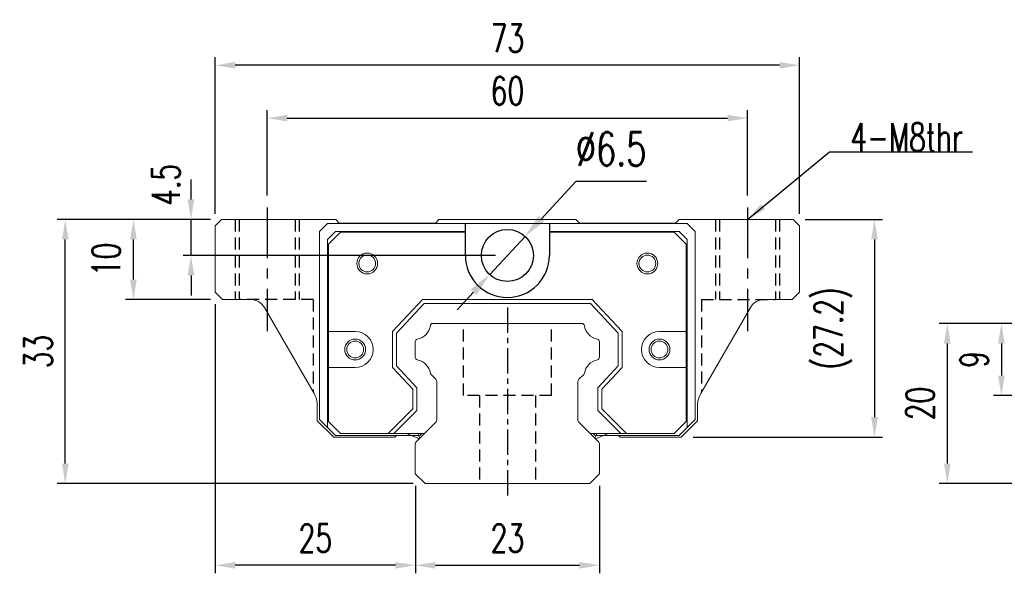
# Model space of a CAD drawing. Header units: millimetres. Extents: x -24 to 264, y 297 to 404.
# Tile 1 of 48: x -24 to 99, y 310 to 379. Entities that reach past the tile are written whole.
import ezdxf

# ---------------------------------------------------------------- set-up
doc = ezdxf.new("R2010")
doc.units = ezdxf.units.MM
doc.header["$PDSIZE"] = -1
doc.linetypes.add('CENTER', pattern=[10.16, 6.35, -1.27, 1.27, -1.27])
doc.linetypes.add('DASHED', pattern=[0.75, 0.5, -0.25])
for name, color, linetype in [('CL', 1, 'CENTER'), ('DIM', 4, 'Continuous'), ('HID', 2, 'DASHED'), ('OUT', 3, 'Continuous')]:
    doc.layers.add(name, color=color, linetype=linetype)
doc.styles.add('DIM-7', font='SIMPLEX.shx', dxfattribs={"width": 0.7, "bigfont": 'chineset.shx'})
doc.dimstyles.new('CNS', dxfattribs={"dimtxt": 3.5, "dimasz": 2.5, "dimexe": 1, "dimexo": 1.5, "dimgap": 0.09, "dimtad": 0, "dimdsep": 46, "dimtxsty": 'DIM-7', "dimcen": 0.09, "dimclrd": 1, "dimclre": 1, "dimclrt": 4, "dimadec": 0, "dimazin": 0, "dimtfac": 1, "dimtix": 1, "dimtmove": 2, "dimatfit": 3, "dimfxl": 1, "dimtvp": 0.971429, "dimtolj": 1, "dimarcsym": 0})
doc.dimstyles.new('CNS 修改文字上方', dxfattribs={"dimscale": 0.8, "dimtxt": 3.5, "dimasz": 2.5, "dimexe": 1, "dimexo": 0.5, "dimgap": 0, "dimtad": 0, "dimtih": 1, "dimtoh": 1, "dimdsep": 46, "dimtxsty": 'DIM-7', "dimcen": 0.09, "dimclrd": 4, "dimclre": 4, "dimclrt": 4, "dimadec": 0, "dimazin": 0, "dimtfac": 1, "dimtix": 1, "dimtmove": 1, "dimatfit": 3, "dimfxl": 1, "dimtvp": 0.971429, "dimtolj": 1, "dimarcsym": 0})

# ---------------------------------------------------------------- blocks, each defined once
blk = doc.blocks.new('*D14')
at = {"layer": 'DEFPOINTS', "color": 0, "transparency": 16777216}
for p in [(104.2, 340.77), (91.42, 320.77), (104.2, 320.77)]:
    blk.add_point(p, dxfattribs=at)
at = {"layer": 'DIM', "color": 7, "lineweight": -2, "transparency": 16777216}
for p, q in [((102.7, 340.77), (90.42, 340.77)), ((91.42, 338.27), (91.42, 323.27)), ((102.7, 320.77), (90.42, 320.77))]:
    blk.add_line(p, q, dxfattribs=at)
at = {"layer": 'DIM', "color": 7, "transparency": 16777216}
for points in [[(91, 338.27), (91.84, 338.27), (91.42, 340.77)], [(91, 323.27), (91.84, 323.27), (91.42, 320.77)]]:
    blk.add_solid(points, dxfattribs=at)
at = {"layer": 'DIM', "color": 7, "transparency": 16777216, "insert": (88.02, 330.77), "char_height": 3.5, "attachment_point": 5, "rotation": 90, "style": 'DIM-7'}
blk.add_mtext('\\A1;20', dxfattribs=at)
blk = doc.blocks.new('*D29')
at = {"layer": 'DEFPOINTS', "color": 0, "transparency": 16777216}
for p in [(66.46, 366.44), (6.46, 355.27), (66.46, 355.27)]:
    blk.add_point(p, dxfattribs=at)
at = {"layer": 'DIM', "color": 7, "lineweight": -2, "transparency": 16777216}
for p, q in [((6.46, 356.77), (6.46, 367.44)), ((66.46, 356.77), (66.46, 367.44)), ((8.96, 366.44), (63.96, 366.44))]:
    blk.add_line(p, q, dxfattribs=at)
at = {"layer": 'DIM', "color": 7, "transparency": 16777216}
for points in [[(8.96, 366.85), (8.96, 366.02), (6.46, 366.44)], [(63.96, 366.85), (63.96, 366.02), (66.46, 366.44)]]:
    blk.add_solid(points, dxfattribs=at)
at = {"layer": 'DIM', "color": 7, "transparency": 16777216, "insert": (36.46, 369.84), "char_height": 3.5, "attachment_point": 5, "style": 'DIM-7'}
blk.add_mtext('\\A1;60', dxfattribs=at)
blk = doc.blocks.new('*D30')
at = {"layer": 'DEFPOINTS', "color": 0, "transparency": 16777216}
for p in [(-0.04, 373.04), (-0.04, 352.97), (72.96, 352.97)]:
    blk.add_point(p, dxfattribs=at)
at = {"layer": 'DIM', "color": 7, "lineweight": -2, "transparency": 16777216}
for p, q in [((-0.04, 354.47), (-0.04, 374.04)), ((72.96, 354.47), (72.96, 374.04)), ((70.46, 373.04), (2.46, 373.04))]:
    blk.add_line(p, q, dxfattribs=at)
at = {"layer": 'DIM', "color": 7, "transparency": 16777216}
for points in [[(2.46, 373.45), (2.46, 372.62), (-0.04, 373.04)], [(70.46, 373.45), (70.46, 372.62), (72.96, 373.04)]]:
    blk.add_solid(points, dxfattribs=at)
at = {"layer": 'DIM', "color": 7, "transparency": 16777216, "insert": (36.46, 376.44), "char_height": 3.5, "attachment_point": 5, "style": 'DIM-7'}
blk.add_mtext('\\A1;73', dxfattribs=at)
blk = doc.blocks.new('*D31')
at = {"layer": 'DEFPOINTS', "color": 0, "transparency": 16777216}
for p in [(72.16, 353.77), (58.16, 326.57), (82.32, 326.57)]:
    blk.add_point(p, dxfattribs=at)
at = {"layer": 'DIM', "color": 7, "lineweight": -2, "transparency": 16777216}
for p, q in [((73.66, 353.77), (83.32, 353.77)), ((82.32, 351.27), (82.32, 329.07)), ((59.66, 326.57), (83.32, 326.57))]:
    blk.add_line(p, q, dxfattribs=at)
at = {"layer": 'DIM', "color": 7, "transparency": 16777216}
for points in [[(81.9, 351.27), (82.74, 351.27), (82.32, 353.77)], [(81.9, 329.07), (82.74, 329.07), (82.32, 326.57)]]:
    blk.add_solid(points, dxfattribs=at)
at = {"layer": 'DIM', "color": 7, "transparency": 16777216, "insert": (77.14, 340.17), "char_height": 3.5, "attachment_point": 5, "rotation": 90, "style": 'DIM-7'}
blk.add_mtext('\\A1;(27.2)', dxfattribs=at)
blk = doc.blocks.new('*D32')
at = {"layer": 'DEFPOINTS', "color": 0, "transparency": 16777216}
for p in [(24.96, 321.97), (47.96, 321.97), (47.96, 310.56)]:
    blk.add_point(p, dxfattribs=at)
at = {"layer": 'DIM', "color": 7, "lineweight": -2, "transparency": 16777216}
for p, q in [((24.96, 320.47), (24.96, 309.56)), ((47.96, 320.47), (47.96, 309.56)), ((27.46, 310.56), (45.46, 310.56))]:
    blk.add_line(p, q, dxfattribs=at)
at = {"layer": 'DIM', "color": 7, "transparency": 16777216}
for points in [[(27.46, 310.97), (27.46, 310.14), (24.96, 310.56)], [(45.46, 310.97), (45.46, 310.14), (47.96, 310.56)]]:
    blk.add_solid(points, dxfattribs=at)
at = {"layer": 'DIM', "color": 7, "transparency": 16777216, "insert": (36.46, 313.96), "char_height": 3.5, "attachment_point": 5, "style": 'DIM-7'}
blk.add_mtext('\\A1;23', dxfattribs=at)
blk = doc.blocks.new('*D33')
at = {"layer": 'DEFPOINTS', "color": 0, "transparency": 16777216}
for p in [(-0.04, 344.67), (24.96, 321.97), (-0.04, 310.56)]:
    blk.add_point(p, dxfattribs=at)
at = {"layer": 'DIM', "color": 7, "lineweight": -2, "transparency": 16777216}
for p, q in [((-0.04, 343.17), (-0.04, 309.56)), ((24.96, 320.47), (24.96, 309.56)), ((22.46, 310.56), (2.46, 310.56))]:
    blk.add_line(p, q, dxfattribs=at)
at = {"layer": 'DIM', "color": 7, "transparency": 16777216}
for points in [[(2.46, 310.97), (2.46, 310.14), (-0.04, 310.56)], [(22.46, 310.97), (22.46, 310.14), (24.96, 310.56)]]:
    blk.add_solid(points, dxfattribs=at)
at = {"layer": 'DIM', "color": 7, "transparency": 16777216, "insert": (12.46, 313.96), "char_height": 3.5, "attachment_point": 5, "style": 'DIM-7'}
blk.add_mtext('\\A1;25', dxfattribs=at)
blk = doc.blocks.new('*D34')
at = {"layer": 'DEFPOINTS', "color": 0, "transparency": 16777216}
for p in [(-18.78, 353.77), (0.76, 353.77), (26.17, 320.77)]:
    blk.add_point(p, dxfattribs=at)
at = {"layer": 'DIM', "color": 7, "lineweight": -2, "transparency": 16777216}
for p, q in [((-0.74, 353.77), (-19.78, 353.77)), ((-18.78, 323.27), (-18.78, 351.27)), ((24.67, 320.77), (-19.78, 320.77))]:
    blk.add_line(p, q, dxfattribs=at)
at = {"layer": 'DIM', "color": 7, "transparency": 16777216}
for points in [[(-19.19, 351.27), (-18.36, 351.27), (-18.78, 353.77)], [(-19.19, 323.27), (-18.36, 323.27), (-18.78, 320.77)]]:
    blk.add_solid(points, dxfattribs=at)
at = {"layer": 'DIM', "color": 7, "transparency": 16777216, "insert": (-22.18, 337.27), "char_height": 3.5, "attachment_point": 5, "rotation": 90, "style": 'DIM-7'}
blk.add_mtext('\\A1;33', dxfattribs=at)
blk = doc.blocks.new('*D35')
at = {"layer": 'DEFPOINTS', "color": 0, "transparency": 16777216}
for p in [(-10.26, 353.77), (0.87, 353.77), (0.87, 343.77)]:
    blk.add_point(p, dxfattribs=at)
at = {"layer": 'DIM', "color": 7, "lineweight": -2, "transparency": 16777216}
for p, q in [((-0.63, 353.77), (-11.26, 353.77)), ((-10.26, 346.27), (-10.26, 351.27)), ((-0.63, 343.77), (-11.26, 343.77))]:
    blk.add_line(p, q, dxfattribs=at)
at = {"layer": 'DIM', "color": 7, "transparency": 16777216}
for points in [[(-10.68, 351.27), (-9.84, 351.27), (-10.26, 353.77)], [(-10.68, 346.27), (-9.84, 346.27), (-10.26, 343.77)]]:
    blk.add_solid(points, dxfattribs=at)
at = {"layer": 'DIM', "color": 7, "transparency": 16777216, "insert": (-13.66, 348.77), "char_height": 3.5, "attachment_point": 5, "rotation": 90, "style": 'DIM-7'}
blk.add_mtext('\\A1;10', dxfattribs=at)
blk = doc.blocks.new('*D46')
at = {"layer": 'DEFPOINTS', "color": 0, "transparency": 16777216}
for p in [(104.2, 340.77), (98.17, 331.77), (118.7, 331.77)]:
    blk.add_point(p, dxfattribs=at)
at = {"layer": 'DIM', "color": 7, "lineweight": -2, "transparency": 16777216}
for p, q in [((102.7, 340.77), (97.17, 340.77)), ((98.17, 338.27), (98.17, 334.27)), ((117.2, 331.77), (97.17, 331.77))]:
    blk.add_line(p, q, dxfattribs=at)
at = {"layer": 'DIM', "color": 7, "transparency": 16777216}
for points in [[(97.75, 338.27), (98.59, 338.27), (98.17, 340.77)], [(97.75, 334.27), (98.59, 334.27), (98.17, 331.77)]]:
    blk.add_solid(points, dxfattribs=at)
at = {"layer": 'DIM', "color": 7, "transparency": 16777216, "insert": (94.77, 336.27), "char_height": 3.5, "attachment_point": 5, "rotation": 90, "style": 'DIM-7'}
blk.add_mtext('\\A1;9', dxfattribs=at)
blk = doc.blocks.new('*D49')
at = {"layer": 'DEFPOINTS', "color": 0, "transparency": 16777216}
for p in [(38.66, 351.66), (34.25, 346.89)]:
    blk.add_point(p, dxfattribs=at)
at = {"layer": 'DIM', "color": 0, "lineweight": -2, "transparency": 16777216}
for p, q in [((45.01, 358.51), (40.7, 353.86)), ((53.83, 358.51), (45.01, 358.51)), ((34.25, 346.89), (38.66, 351.66)), ((32.21, 344.68), (30.17, 342.48))]:
    blk.add_line(p, q, dxfattribs=at)
at = {"layer": 'DIM', "color": 0, "transparency": 16777216}
for points in [[(40.33, 354.2), (41.07, 353.52), (38.66, 351.66)], [(31.84, 345.02), (32.58, 344.34), (34.25, 346.89)]]:
    blk.add_solid(points, dxfattribs=at)
at = {"layer": 'DIM', "color": 0, "transparency": 16777216, "insert": (49.42, 362.59), "char_height": 4.2, "attachment_point": 5, "style": 'DIM-7'}
blk.add_mtext('\\A1;∅6.5', dxfattribs=at)
blk = doc.blocks.new('*D50')
at = {"layer": 'DEFPOINTS', "color": 0, "transparency": 16777216}
for p in [(-3.07, 353.77), (0.76, 353.77), (36.46, 349.27)]:
    blk.add_point(p, dxfattribs=at)
at = {"layer": 'DIM', "color": 7, "lineweight": -2, "transparency": 16777216}
for p, q in [((-3.07, 356.27), (-3.07, 358.77)), ((-0.74, 353.77), (-4.07, 353.77)), ((-3.07, 349.27), (-3.07, 353.77)), ((34.96, 349.27), (-4.07, 349.27)), ((-3.07, 346.77), (-3.07, 344.27))]:
    blk.add_line(p, q, dxfattribs=at)
at = {"layer": 'DIM', "color": 7, "transparency": 16777216}
for points in [[(-3.49, 356.27), (-2.66, 356.27), (-3.07, 353.77)], [(-3.49, 346.77), (-2.66, 346.77), (-3.07, 349.27)]]:
    blk.add_solid(points, dxfattribs=at)
at = {"layer": 'DIM', "color": 7, "transparency": 16777216, "insert": (-6.23, 358.1), "char_height": 3.5, "attachment_point": 5, "rotation": 90, "style": 'DIM-7'}
blk.add_mtext('\\A1;4.5', dxfattribs=at)

msp = doc.modelspace()

# ---------------------------------------------------------------- linework, layer by layer
at = {"layer": 'CL', "color": 0}
for p, q in [((6.455, 355.272), (6.455, 339.826)), ((66.455, 355.272), (66.455, 339.826))]:
    msp.add_line(p, q, dxfattribs=at)
at = {"layer": 'CL', "color": 0, "ltscale": 0.5}
msp.add_line((36.455, 342.772), (36.455, 318.772), dxfattribs=at)
at = {"layer": 'HID', "color": 0, "ltscale": 3}
for p, q in [((2.455, 353.772), (2.455, 343.772)), ((2.955, 353.772), (2.955, 343.772)), ((9.955, 353.772), (9.955, 343.772)), ((10.455, 353.772), (10.455, 343.772)), ((62.455, 353.772), (62.455, 343.772)), ((62.955, 353.772), (62.955, 343.772)), ((69.955, 353.772), (69.955, 343.772)), ((70.455, 353.772), (70.455, 343.772)), ((12.198, 343.772), (2.955, 343.772)), ((12.198, 343.772), (12.198, 332.195)), ((60.712, 343.772), (60.712, 332.22)), ((60.712, 343.772), (69.955, 343.772)), ((30.955, 331.772), (30.955, 340.772)), ((41.955, 331.772), (41.955, 340.772)), ((41.955, 331.772), (30.955, 331.772)), ((32.955, 331.772), (32.955, 320.772)), ((39.955, 331.772), (39.955, 320.772))]:
    msp.add_line(p, q, dxfattribs=at)
at = {"layer": 'OUT', "color": 0, "linetype": 'Continuous', "lineweight": 15}
for p, q in [((0.756, 353.771), (-0.044, 352.971)), ((15.005, 353.772), (0.755, 353.772)), ((12.998, 352.272), (13.998, 353.272)), ((13.998, 353.272), (31.198, 353.272)), ((15.455, 353.322), (15.005, 353.772)), ((27.455, 353.322), (15.455, 353.322)), ((27.905, 353.772), (27.455, 353.322)), ((45.005, 353.772), (27.905, 353.772)), ((31.198, 353.272), (35.376, 353.272)), ((31.205, 353.272), (41.698, 353.272)), ((41.698, 353.272), (58.898, 353.272)), ((45.455, 353.322), (45.005, 353.772)), ((57.455, 353.322), (45.455, 353.322)), ((57.905, 353.771), (57.455, 353.321)), ((72.155, 353.772), (57.905, 353.772)), ((58.898, 353.272), (59.898, 352.272)), ((72.956, 352.972), (72.155, 353.772)), ((-0.045, 352.972), (-0.045, 344.672)), ((12.998, 328.772), (12.998, 352.272)), ((14.998, 352.272), (13.998, 351.272)), ((14.098, 350.672), (15.598, 352.172)), ((31.198, 352.272), (14.998, 352.272)), ((15.598, 352.172), (31.198, 352.172)), ((31.205, 352.272), (31.198, 352.272)), ((31.198, 352.172), (31.205, 352.172)), ((57.898, 352.272), (41.705, 352.272)), ((41.705, 352.172), (57.298, 352.172)), ((57.298, 352.172), (58.798, 350.672)), ((58.898, 351.272), (57.898, 352.272)), ((59.898, 352.272), (59.898, 328.772)), ((72.955, 344.672), (72.955, 352.972)), ((13.998, 351.272), (13.998, 327.772)), ((14.098, 339.772), (14.098, 350.672)), ((58.798, 350.672), (58.798, 339.772)), ((58.898, 327.772), (58.898, 351.272)), ((-0.045, 344.672), (0.87, 343.772)), ((72.962, 344.679), (72.055, 343.772)), ((72.055, 343.771), (72.956, 344.671)), ((4.367, 343.772), (0.87, 343.772)), ((22.105, 339.752), (25.853, 343.772)), ((26.071, 343.272), (22.605, 339.555)), ((25.853, 343.772), (47.057, 343.772)), ((46.84, 343.272), (26.071, 343.272)), ((50.305, 339.555), (46.84, 343.272)), ((47.057, 343.772), (50.805, 339.752)), ((72.055, 343.772), (68.544, 343.772)), ((72.055, 343.772), (69.271, 343.772)), ((6.099, 342.772), (12.31, 332.013)), ((60.614, 332.037), (66.812, 342.772)), ((27.132, 340.772), (45.778, 340.772)), ((17.437, 339.772), (14.098, 339.772)), ((14.098, 335.272), (14.098, 339.772)), ((22.105, 335.291), (22.105, 339.752)), ((22.605, 339.555), (22.605, 335.488)), ((50.305, 335.488), (50.305, 339.555)), ((50.805, 339.752), (50.805, 335.291)), ((58.798, 339.772), (55.459, 339.772)), ((58.798, 339.772), (58.798, 335.272)), ((24.955, 336.531), (24.955, 338.512)), ((47.955, 338.512), (47.955, 336.531)), ((14.098, 335.272), (17.437, 335.272)), ((14.098, 328.522), (14.098, 335.272)), ((24.655, 332.556), (22.105, 335.291)), ((22.605, 335.488), (25.155, 332.753)), ((47.755, 332.753), (50.305, 335.488)), ((50.805, 335.291), (48.255, 332.556)), ((55.459, 335.272), (58.798, 335.272)), ((58.798, 335.272), (58.798, 328.522)), ((27.509, 333.798), (26.915, 334.392)), ((27.655, 328.779), (27.655, 333.445)), ((45.255, 333.445), (45.255, 328.779)), ((45.996, 334.392), (45.401, 333.798)), ((24.655, 330.097), (24.655, 332.556)), ((25.155, 332.753), (25.155, 329.89)), ((47.755, 329.89), (47.755, 332.753)), ((48.255, 332.556), (48.255, 330.097)), ((12.712, 328.622), (12.712, 330.513)), ((21.58, 327.022), (24.655, 330.097)), ((25.155, 329.89), (22.287, 327.022)), ((50.623, 327.022), (47.755, 329.89)), ((48.255, 330.097), (51.33, 327.022)), ((60.212, 330.537), (60.212, 328.622)), ((14.762, 326.572), (12.712, 328.622)), ((13.998, 327.772), (12.998, 328.772)), ((15.598, 327.022), (14.098, 328.522)), ((58.798, 328.522), (57.298, 327.022)), ((60.212, 328.622), (58.162, 326.572)), ((59.898, 328.772), (58.898, 327.772)), ((13.998, 327.772), (14.998, 326.772)), ((25.101, 326.018), (27.509, 328.425)), ((45.401, 328.425), (47.809, 326.018)), ((57.898, 326.772), (58.898, 327.772)), ((22.393, 326.572), (14.762, 326.572)), ((14.998, 326.772), (25.494, 326.772)), ((21.573, 327.022), (15.598, 327.022)), ((26.098, 327.022), (21.573, 327.022)), ((26.098, 327.022), (22.28, 327.022)), ((22.393, 326.572), (22.593, 326.772)), ((23.864, 327.022), (25.46, 326.377)), ((25.536, 326.453), (25.335, 326.844)), ((25.752, 327.022), (25.502, 326.772)), ((51.323, 327.022), (46.798, 327.022)), ((50.616, 327.022), (46.798, 327.022)), ((47.409, 326.772), (47.159, 327.022)), ((47.374, 326.453), (47.575, 326.844)), ((47.402, 326.772), (57.898, 326.772)), ((49.046, 327.022), (47.45, 326.377)), ((50.532, 326.572), (50.332, 326.772)), ((58.162, 326.572), (50.532, 326.572)), ((57.298, 327.022), (51.323, 327.022)), ((24.955, 321.972), (24.955, 325.665)), ((47.955, 325.665), (47.955, 321.972)), ((26.169, 320.772), (24.955, 321.972)), ((47.955, 321.972), (46.741, 320.772)), ((46.755, 320.772), (26.169, 320.772))]:
    msp.add_line(p, q, dxfattribs=at)
at = {"layer": 'OUT', "color": 0}
for p, q in [((31.205, 349.272), (31.205, 353.272)), ((41.705, 353.272), (41.705, 349.272))]:
    msp.add_line(p, q, dxfattribs=at)
at = {"layer": 'OUT', "color": 0, "linetype": 'Continuous', "lineweight": 15, "flags": 128}
for points in [[(25.335, 326.844), (25.306, 326.933), (25.305, 327.022)], [(47.575, 326.844), (47.604, 326.933), (47.605, 327.022)]]:
    msp.add_lwpolyline(points, dxfattribs=at)
at = {"layer": 'OUT', "color": 0}
msp.add_circle((36.455, 349.272), 3.25, dxfattribs=at)
at = {"layer": 'OUT', "color": 0, "linetype": 'Continuous', "lineweight": 15}
for centre, radius in [((18.948, 348.272), 1.3), ((53.948, 348.272), 1.3), ((18.948, 348.272), 1.05), ((53.948, 348.272), 1.05), ((17.437, 337.522), 1.3), ((17.437, 337.522), 1.05), ((55.459, 337.522), 1.3), ((55.459, 337.522), 1.05)]:
    msp.add_circle(centre, radius, dxfattribs=at)
at = {"layer": 'OUT', "color": 0}
msp.add_arc((36.455, 349.272), 5.25, 180, 360, dxfattribs=at)
at = {"layer": 'OUT', "color": 0, "linetype": 'Continuous', "lineweight": 15}
for centre, radius, start, end in [((4.367, 341.772), 2, 30, 90), ((68.544, 341.772), 2, 90, 150), ((27.132, 340.472), 0.3, 90, 171.61737), ((45.778, 340.472), 0.3, 8.38263, 90), ((17.437, 337.522), 2.25, 270, 90), ((24.813, 340.814), 2.044, 280.87121, 351.61737), ((48.097, 340.814), 2.044, 188.38263, 259.12879), ((55.459, 337.522), 2.25, 90, 270), ((25.255, 338.512), 0.3, 100.87121, 180.00001), ((47.655, 338.512), 0.3, 359.99999, 79.12879), ((25.255, 336.531), 0.3, 179.99999, 259.12866), ((24.813, 334.229), 2.044, 9.2089, 79.12866), ((48.097, 334.229), 2.044, 100.87134, 170.79109), ((47.655, 336.531), 0.3, 280.87134, 0.00001), ((27.127, 334.605), 0.3, 189.20891, 225), ((27.155, 333.445), 0.5, 0, 45), ((45.755, 333.445), 0.5, 135, 180.00001), ((45.783, 334.605), 0.3, 315, 350.79109), ((9.712, 330.513), 3, 0, 30), ((63.212, 330.537), 3, 150, 180), ((27.155, 328.779), 0.5, 315, 360), ((45.755, 328.779), 0.5, 179.99999, 225), ((25.455, 325.665), 0.5, 135, 180.00001), ((47.455, 325.665), 0.5, 360, 45)]:
    msp.add_arc(centre, radius, start, end, dxfattribs=at)

# ---------------------------------------------------------------- texts
at = {"layer": 'DIM', "color": 0, "insert": (79.291, 362.306), "char_height": 3.5, "attachment_point": 7, "style": 'DIM-7'}
msp.add_mtext('4-M8thr', dxfattribs=at)

# ---------------------------------------------------------------- dimensions: what is measured, and where the dimension line sits
at = {"layer": 'DIM', "color": 0}
for base, p1, p2, override, picture, middle in [((-0.045, 373.038), (72.956, 352.972), (-0.045, 352.972), {"dimclrd": 7, "dimclre": 7, "dimclrt": 7}, '*D30', (36.455, 376.438)), ((66.455, 366.438), (6.455, 355.272), (66.455, 355.272), {"dimclrd": 7, "dimclre": 7, "dimclrt": 7}, '*D29', (36.455, 369.838)), ((-0.045, 310.557), (24.955, 321.972), (-0.045, 344.672), {"dimdec": 1, "dimclrd": 7, "dimclre": 7, "dimclrt": 7}, '*D33', (12.455, 313.957)), ((47.955, 310.557), (24.955, 321.972), (47.955, 321.972), {"dimclrd": 7, "dimclre": 7, "dimclrt": 7}, '*D32', (36.455, 313.957))]:
    dim = msp.add_linear_dim(base=base, p1=p1, p2=p2, dimstyle='CNS', override=override, dxfattribs=at)
    dim.commit()
    dim.dimension.update_dxf_attribs({"geometry": picture, "text_midpoint": middle})
dim = msp.add_diameter_dim_2p(p1=(34.248, 346.886), p2=(38.662, 351.657), dimstyle='CNS 修改文字上方', override={"dimscale": 1.2, "dimclrd": 0, "dimclre": 0, "dimclrt": 0}, dxfattribs=at)
dim.commit()
dim.dimension.update_dxf_attribs({"geometry": '*D49', "text_midpoint": (45.007, 358.514), "dimtype": 163})
dim = msp.add_linear_dim(base=(-3.075, 353.771), p1=(36.455, 349.272), p2=(0.756, 353.771), angle=90, dimstyle='CNS', override={"dimclrd": 7, "dimclre": 7, "dimclrt": 7}, dxfattribs=at)
dim.commit()
dim.dimension.update_dxf_attribs({"geometry": '*D50', "text_midpoint": (-6.226, 358.101), "dimtype": 160})
for base, p1, p2, angle, picture, middle in [((-18.776, 353.772), (26.169, 320.772), (0.755, 353.772), 90, '*D34', (-22.176, 337.272)), ((-10.26, 353.772), (0.87, 343.772), (0.87, 353.772), 90, '*D35', (-13.66, 348.772)), ((91.419, 320.772), (104.204, 340.772), (104.204, 320.772), 90, '*D14', (88.019, 330.772)), ((98.171, 331.772), (104.204, 340.772), (118.704, 331.772), 270, '*D46', (94.771, 336.272))]:
    dim = msp.add_linear_dim(base=base, p1=p1, p2=p2, angle=angle, dimstyle='CNS', override={"dimclrd": 7, "dimclre": 7, "dimclrt": 7}, dxfattribs=at)
    dim.commit()
    dim.dimension.update_dxf_attribs({"geometry": picture, "text_midpoint": middle})
dim = msp.add_linear_dim(base=(82.319, 326.572), p1=(72.155, 353.772), p2=(58.162, 326.572), angle=90, text='(<>)', dimstyle='CNS', override={"dimclrd": 7, "dimclre": 7, "dimclrt": 7}, dxfattribs=at)
dim.commit()
dim.dimension.update_dxf_attribs({"geometry": '*D31', "text_midpoint": (77.138, 340.172)})

# ---------------------------------------------------------------- leaders
at = {"layer": 'DIM', "color": 0, "annotation_type": 0, "has_hookline": 1, "hookline_direction": 0, "text_width": 15.283}
msp.add_leader([(66.455, 353.772), (76.701, 362.216), (79.201, 362.216)], dimstyle='CNS', override={"dimgap": 0.09, "dimtad": 1, "dimclrd": 7, "dimclre": 4}, dxfattribs=at)

doc.saveas('drawing.dxf')
